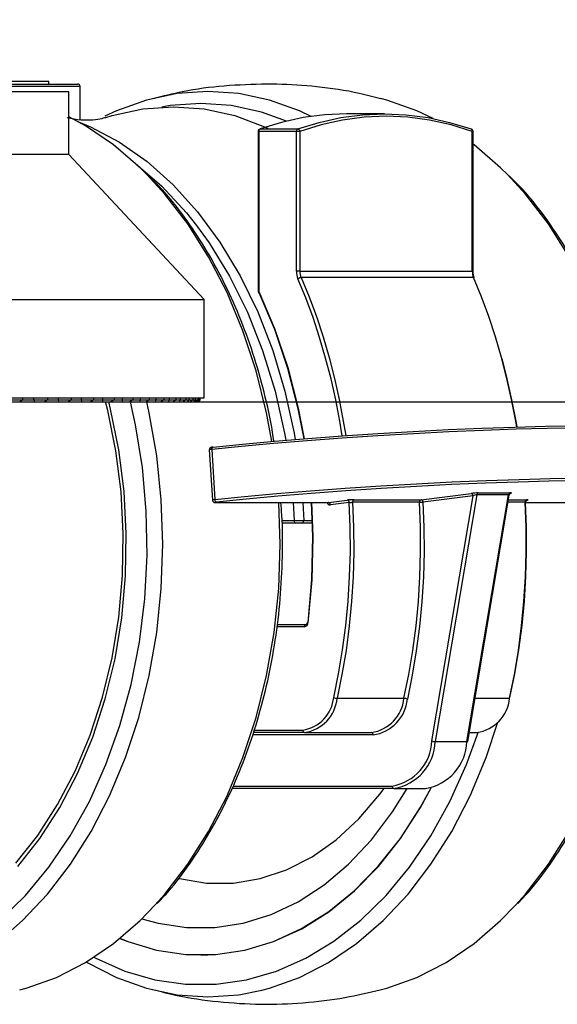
# Model space of a CAD drawing. Header units: millimetres. Extents: x 36407 to 443956, y 20230 to 409263.
# Tile 4 of 79: x 113372 to 115564, y 29096 to 33110. Entities that reach past the tile are written whole.
import ezdxf

# ---------------------------------------------------------------- set-up
doc = ezdxf.new("R2010")
doc.units = ezdxf.units.MM
doc.header["$LTSCALE"] = 50
doc.layers.add('COMPONENT_GEOMETRY', color=7, linetype='Continuous')
doc.styles.add('SLDTEXTSTYLE0', font='TXT', dxfattribs={"width": 0.75})
doc.dimstyles.new('SLDDIMSTYLE0', dxfattribs={"dimtxt": 2500, "dimasz": 165.1, "dimexe": 0, "dimexo": 0.0625, "dimgap": 625, "dimtad": 0, "dimtih": 1, "dimtoh": 1, "dimdec": 0, "dimrnd": 1e-09, "dimzin": 12, "dimdsep": 46, "dimtxsty": 'SLDTEXTSTYLE0', "dimsah": 1, "dimcen": 0.09, "dimadec": 0, "dimazin": 3, "dimtfac": 1, "dimtdec": 0, "dimtofl": 0, "dimtmove": 0, "dimatfit": 3, "dimfxl": 1, "dimfrac": 2, "dimtolj": 1, "dimtzin": 12, "dimarcsym": 0})
doc.dimstyles.new('SLDDIMSTYLE3', dxfattribs={"dimtxt": 2500, "dimasz": 165.1, "dimexe": 0, "dimexo": 0.0625, "dimgap": 625, "dimtad": 0, "dimtih": 1, "dimtoh": 1, "dimdec": 0, "dimrnd": 1e-09, "dimzin": 12, "dimdsep": 46, "dimtxsty": 'SLDTEXTSTYLE0', "dimsah": 1, "dimcen": 0.09, "dimadec": 0, "dimazin": 3, "dimtfac": 1, "dimtdec": 0, "dimtofl": 0, "dimtmove": 0, "dimatfit": 3, "dimfxl": 1, "dimfrac": 2, "dimtolj": 1, "dimtzin": 12, "dimarcsym": 0})

# ---------------------------------------------------------------- blocks, each defined once
blk = doc.blocks.new('_D_6')
at = {"layer": 'COMPONENT_GEOMETRY', "color": 7}
for p, q in [((95788.2, 40709.5), (131181.6, 40709.5)), ((131022.9, 40709.5), (131022.9, 38115.2)), ((131022.9, 31552.1), (131022.9, 34146.5)), ((111927.9, 31552.1), (131181.6, 31552.1))]:
    blk.add_line(p, q, dxfattribs=at)
for points in [[(131022.9, 40709.5), (130997.5, 40544.4), (131048.3, 40544.4)], [(131022.9, 31552.1), (131048.3, 31717.2), (130997.5, 31717.2)]]:
    blk.add_solid(points, dxfattribs=at)
at = {"layer": 'COMPONENT_GEOMETRY', "color": 7, "insert": (128252.1, 37369.1), "char_height": 2500, "attachment_point": 1, "style": 'SLDTEXTSTYLE0'}
blk.add_mtext('183', dxfattribs=at)
blk = doc.blocks.new('_D_7')
at = {"layer": 'COMPONENT_GEOMETRY', "color": 7}
for p, q in [((239589.9, 151445.9), (252465.4, 151445.9)), ((252306.7, 151445.9), (252306.7, 95607.5)), ((247304.9, 95099.7), (246543.2, 95099.7)), ((246543.2, 95099.7), (246543.2, 91131)), ((257308.4, 95099.7), (258070.1, 95099.7)), ((258070.1, 95099.7), (258070.1, 91131)), ((246543.2, 91131), (247304.9, 91131)), ((258070.1, 91131), (257308.4, 91131)), ((252306.7, 31552.1), (252306.7, 87390.5)), ((112044.9, 31552.1), (252465.4, 31552.1))]:
    blk.add_line(p, q, dxfattribs=at)
for points in [[(252306.7, 151445.9), (252281.3, 151280.8), (252332.1, 151280.8)], [(252306.7, 31552.1), (252332.1, 31717.2), (252281.3, 31717.2)]]:
    blk.add_solid(points, dxfattribs=at)
at = {"layer": 'COMPONENT_GEOMETRY', "color": 7, "char_height": 2500, "attachment_point": 1, "style": 'SLDTEXTSTYLE0'}
for s, insert in [('7\'10.4"', (247304.9, 94353.6)), ('2398', (248612.2, 90613.2))]:
    blk.add_mtext(s, dxfattribs=dict(at, insert=insert))

msp = doc.modelspace()

# ---------------------------------------------------------------- linework, layer by layer
at = {"color": 7, "linetype": 'Continuous', "lineweight": 25}
for p, q in [((113108.65, 32859.55), (113491.04, 32859.55)), ((113115.94, 32847.05), (113608.26, 32847.05)), ((113491.04, 32847.05), (113491.04, 32859.55)), ((113618.26, 32701.66), (113618.26, 32837.05)), ((113572.08, 32815.8), (112154.44, 32815.8)), ((113572.08, 32560.21), (113572.08, 32815.8)), ((114858.81, 32725.81), (114705.49, 32725.81)), ((114344.08, 32654.43), (114344.08, 32002.31)), ((114346.91, 32654.43), (114346.91, 32002.31)), ((114500.23, 32654.43), (114346.91, 32654.43)), ((114352.31, 32664.12), (114505.63, 32664.12)), ((114500.23, 32084.8), (114500.23, 32654.43)), ((114514.37, 32654.43), (114500.23, 32654.43)), ((114514.37, 32654.43), (114514.37, 32084.8)), ((115217.19, 32084.8), (115217.19, 32654.43)), ((115220.23, 32084.8), (115220.23, 32654.43)), ((113508.88, 32560.21), (112154.44, 32560.21)), ((113572.08, 32560.21), (113508.88, 32560.21)), ((114123.73, 31969.66), (113572.08, 32560.21)), ((114514.37, 32084.8), (114500.23, 32084.8)), ((114514.37, 32084.8), (115217.19, 32084.8)), ((115222.38, 32058.54), (114519.56, 32058.54)), ((111602.78, 31969.66), (114011.35, 31969.66)), ((114011.35, 31969.66), (114123.73, 31969.66)), ((114123.73, 31568.02), (114123.73, 31969.66)), ((111602.78, 31568.02), (114123.73, 31568.02)), ((113325.34, 31560.08), (113383.67, 31560.08)), ((113329.49, 31552.14), (113373.24, 31552.14)), ((113383.67, 31560.08), (113373.24, 31552.14)), ((113373.24, 31552.14), (113433.1, 31552.14)), ((113383.67, 31568.02), (113383.67, 31560.08)), ((113429.93, 31560.08), (113429.93, 31568.02)), ((113429.93, 31560.08), (113485.7, 31560.08)), ((113433.1, 31552.14), (113429.93, 31560.08)), ((113433.1, 31552.14), (113474.93, 31552.14)), ((113485.7, 31560.08), (113474.93, 31552.14)), ((113474.93, 31552.14), (113531.85, 31552.14)), ((113485.7, 31568.02), (113485.7, 31560.08)), ((113529.68, 31560.08), (113529.68, 31568.02)), ((113531.85, 31552.14), (113529.68, 31560.08)), ((113529.68, 31560.08), (113582.42, 31560.08)), ((113531.85, 31552.14), (113571.4, 31552.14)), ((113582.42, 31560.08), (113571.4, 31552.14)), ((113571.4, 31552.14), (113624.9, 31552.14)), ((113582.42, 31568.02), (113582.42, 31560.08)), ((113623.75, 31560.08), (113623.75, 31568.02)), ((113623.75, 31560.08), (113673, 31560.08)), ((113624.9, 31552.14), (113623.75, 31560.08)), ((113624.9, 31552.14), (113661.83, 31552.14)), ((113673, 31560.08), (113661.83, 31552.14)), ((113661.83, 31552.14), (113711.45, 31552.14)), ((113673, 31568.02), (113673, 31560.08)), ((113711.34, 31560.08), (113711.34, 31568.02)), ((113711.34, 31560.08), (113756.67, 31560.08)), ((113711.45, 31552.14), (113711.34, 31560.08)), ((113711.45, 31552.14), (113745.45, 31552.14)), ((113756.67, 31560.08), (113745.45, 31552.14)), ((113745.45, 31552.14), (113790.76, 31552.14)), ((113756.67, 31568.02), (113756.67, 31560.08)), ((113790.76, 31552.14), (113791.68, 31560.08)), ((113790.76, 31552.14), (113821.54, 31552.14)), ((113791.68, 31560.08), (113791.68, 31568.02)), ((113791.68, 31560.08), (113832.72, 31560.08)), ((113832.72, 31560.08), (113821.54, 31552.14)), ((113821.54, 31552.14), (113862.15, 31552.14)), ((113832.72, 31568.02), (113832.72, 31560.08)), ((113862.15, 31552.14), (113864.11, 31560.08)), ((113862.15, 31552.14), (113889.45, 31552.14)), ((113864.11, 31560.08), (113864.11, 31568.02)), ((113864.11, 31560.08), (113900.5, 31560.08)), ((113900.5, 31560.08), (113889.45, 31552.14)), ((113889.45, 31552.14), (113925.03, 31552.14)), ((113900.5, 31568.02), (113900.5, 31560.08)), ((113925.03, 31552.14), (113928, 31560.08)), ((113925.03, 31552.14), (113948.61, 31552.14)), ((113928, 31560.08), (113928, 31568.02)), ((113928, 31560.08), (113959.43, 31560.08)), ((113959.43, 31560.08), (113948.61, 31552.14)), ((113948.61, 31552.14), (113978.85, 31552.14)), ((113959.43, 31568.02), (113959.43, 31560.08)), ((113978.85, 31552.14), (113982.8, 31560.08)), ((113978.85, 31552.14), (113998.5, 31552.14)), ((113982.8, 31560.08), (113982.8, 31568.02)), ((113982.8, 31560.08), (114009.01, 31560.08)), ((114009.01, 31560.08), (113998.5, 31552.14)), ((113998.5, 31552.14), (114023.15, 31552.14)), ((114009.01, 31568.02), (114009.01, 31560.08)), ((114023.15, 31552.14), (114028.05, 31560.08)), ((114023.15, 31552.14), (114038.72, 31552.14)), ((114028.05, 31560.08), (114028.05, 31568.02)), ((114028.05, 31560.08), (114048.81, 31560.08)), ((114048.81, 31560.08), (114038.72, 31552.14)), ((114038.72, 31552.14), (114057.55, 31552.14)), ((114048.81, 31568.02), (114048.81, 31560.08)), ((114057.55, 31552.14), (114063.37, 31560.08)), ((114057.55, 31552.14), (114068.9, 31552.14)), ((114063.37, 31560.08), (114063.37, 31568.02)), ((114063.37, 31560.08), (114078.5, 31560.08)), ((114078.5, 31560.08), (114068.9, 31552.14)), ((114068.9, 31552.14), (114081.76, 31552.14)), ((114078.5, 31568.02), (114078.5, 31560.08)), ((114081.76, 31552.14), (114088.44, 31560.08)), ((114081.76, 31552.14), (114088.8, 31552.14)), ((114088.44, 31560.08), (114088.44, 31568.02)), ((114088.44, 31560.08), (114097.82, 31560.08)), ((114097.82, 31560.08), (114088.8, 31552.14)), ((114088.8, 31552.14), (114095.58, 31552.14)), ((114095.58, 31552.14), (114103.06, 31560.08)), ((114095.58, 31552.14), (114098.24, 31552.14)), ((114097.82, 31568.02), (114097.82, 31560.08)), ((114106.61, 31560.08), (114098.24, 31552.14)), ((114098.88, 31552.14), (114107.11, 31560.08)), ((114103.06, 31560.08), (114103.06, 31568.02)), ((114103.06, 31560.08), (114106.61, 31560.08)), ((114106.61, 31568.02), (114106.61, 31560.08)), ((114107.11, 31560.08), (114107.11, 31568.02)), ((114145.06, 31355.83), (114157.51, 31151.61)), ((114155.03, 31357.7), (114167.48, 31153.48)), ((114172.66, 31141.86), (114172.05, 31141.83)), ((114172.05, 31141.83), (114630.13, 31141.83)), ((114172.66, 31141.86), (114630.74, 31141.86)), ((114526.03, 31141.83), (114529.86, 31068.35)), ((114630.09, 31141.83), (114630.08, 31141.84)), ((114630.74, 31141.86), (114707.56, 31151.51)), ((115001.98, 31142.47), (114729.45, 31142.47)), ((114735.79, 31153.25), (115008.32, 31153.25)), ((115008.32, 31153.25), (115212.8, 31178.92)), ((115220.58, 31168.96), (115016.09, 31143.29)), ((115052.61, 30169.9), (115220.58, 31168.96)), ((115235.62, 31173.14), (115066.56, 30167.55)), ((115195.65, 30167.55), (115364.71, 31173.14)), ((115198.73, 30168.24), (115367.48, 31171.92)), ((115364.71, 31173.14), (115235.62, 31173.14)), ((115241.79, 31180.76), (115370.88, 31180.76)), ((115435.64, 31141.83), (115819.72, 31141.83)), ((114715.34, 31141.55), (114638.52, 31131.9)), ((114529.86, 31068.35), (114561.96, 31068.35)), ((114498.13, 31057.82), (114441.23, 31057.82)), ((114562.83, 31057.82), (114521.48, 31057.82)), ((114421.64, 30644.99), (114540.72, 30644.99)), ((114666.23, 30343.61), (114938.76, 30343.61)), ((114533.44, 30204.35), (114324.63, 30204.35)), ((114533.44, 30204.35), (114805.96, 30204.35)), ((115204.8, 30204.35), (115236.26, 30204.35)), ((115066.56, 30167.55), (115195.65, 30167.55)), ((114897.19, 29976.19), (114237.6, 29976.19)), ((114897.19, 29976.19), (115026.28, 29976.19)), ((114109.95, 29297.54), (114138.47, 29297.54))]:
    msp.add_line(p, q, dxfattribs=at)
at = {"color": 8, "linetype": 'Continuous', "lineweight": 25}
for p, q in [((113618.26, 32837.05), (113113.25, 32837.05)), ((114344.08, 32654.43), (114346.91, 32654.43)), ((115220.23, 32654.43), (115217.19, 32654.43)), ((115220.22, 32084.8), (115217.19, 32084.8)), ((114344.08, 32002.31), (114346.91, 32002.31)), ((113383.67, 31560.08), (113429.93, 31560.08)), ((113485.7, 31560.08), (113529.68, 31560.08)), ((113582.42, 31560.08), (113623.75, 31560.08)), ((113673, 31560.08), (113711.34, 31560.08)), ((113756.67, 31560.08), (113791.68, 31560.08)), ((113832.72, 31560.08), (113864.11, 31560.08)), ((113900.5, 31560.08), (113928, 31560.08)), ((113959.43, 31560.08), (113982.8, 31560.08)), ((114009.01, 31560.08), (114028.05, 31560.08)), ((114048.81, 31560.08), (114063.37, 31560.08)), ((114078.5, 31560.08), (114088.44, 31560.08)), ((114097.82, 31560.08), (114103.06, 31560.08)), ((114106.61, 31560.08), (114107.11, 31560.08)), ((114487.05, 31141.83), (114490.96, 31067.82)), ((114630.74, 31141.86), (114630.13, 31141.83)), ((115432.28, 31142.47), (115362.52, 31142.47)), ((115364.34, 31153.25), (115438.62, 31153.25)), ((115436.15, 31141.86), (115820.33, 31141.86)), ((114441.11, 31067.82), (114490.96, 31067.82)), ((114533.55, 30634.99), (114420.46, 30634.99)), ((115228.22, 30343.61), (115369.06, 30343.61)), ((114813.14, 30194.35), (114321.27, 30194.35)), ((114327.98, 30214.35), (114526.27, 30214.35)), ((114241.8, 29986.18), (114890.02, 29986.18))]:
    msp.add_line(p, q, dxfattribs=at)
at = {"color": 7, "linetype": 'Continuous', "lineweight": 25, "flags": 128}
for points in [[(114139.49, 32817.4), (114013.43, 32808.51), (113888.59, 32781.94), (113766.17, 32737.93), (113718.78, 32715.86)], [(115057.31, 32706.53), (114991.6, 32737.93), (114869.18, 32781.94), (114843.14, 32788.96)], [(113723.16, 32710.63), (113749.57, 32718.8), (113873.67, 32745.92), (113999.06, 32754.92), (114124.43, 32745.73), (114248.52, 32718.42), (114370.05, 32673.29), (114384.11, 32666.83)], [(113890.14, 32479.22), (113862.57, 32506.4), (113754.32, 32599.5), (113640.23, 32676.93), (113572.08, 32714.22)], [(114705.49, 32725.81), (114616.34, 32721.94), (114527.53, 32710.33), (114439.4, 32691.03), (114352.31, 32664.12)], [(114505.63, 32664.12), (114592.72, 32691.03), (114680.84, 32710.33), (114769.66, 32721.94), (114858.81, 32725.81), (114947.97, 32721.94), (115036.78, 32710.33), (115124.91, 32691.03), (115212, 32664.12)], [(115217.19, 32654.43), (115130.54, 32681.21), (115042.86, 32700.4), (114954.49, 32711.96), (114865.78, 32715.81), (114777.07, 32711.96), (114688.7, 32700.4), (114601.02, 32681.21), (114514.37, 32654.43)], [(113608.74, 32694.95), (113660.85, 32673.29), (113778.59, 32610.79), (113891.34, 32531.56), (113997.93, 32436.41), (114097.3, 32326.31), (114188.41, 32202.38), (114270.34, 32065.9), (114342.26, 31918.25), (114403.42, 31760.94), (114453.21, 31595.57), (114491.12, 31423.85), (114495.54, 31398.89)], [(115212, 32664.12), (115213.32, 32663.94), (115213.57, 32663.85)], [(115360.33, 32479.22), (115332.76, 32506.4), (115224.51, 32599.5), (115220.23, 32602.77)], [(114093.23, 32271.14), (114144.27, 32200.34), (114227.39, 32064.88), (114300.4, 31917.9), (114362.53, 31760.96), (114413.12, 31595.71), (114451.63, 31423.89), (114456.68, 31395.67)], [(114686.86, 31413.41), (114677.17, 31472.58), (114660.52, 31559.75), (114641.22, 31645.79), (114619.31, 31730.53), (114594.83, 31813.81), (114567.83, 31895.47), (114538.35, 31975.34), (114506.46, 32053.29)], [(114519.56, 32058.54), (114551.7, 31979.96), (114581.41, 31899.44), (114608.61, 31817.11), (114633.26, 31733.15), (114655.31, 31647.71), (114674.71, 31560.96), (114691.44, 31473.07), (114701.01, 31414.4)], [(115398.26, 31449.51), (115394.27, 31473.07), (115377.54, 31560.96), (115358.13, 31647.71), (115336.08, 31733.15), (115311.43, 31817.11), (115284.23, 31899.44), (115254.53, 31979.96), (115222.38, 32058.54)], [(114346.91, 32002.31), (114410.98, 31851.17), (114464.64, 31691.9), (114507.38, 31525.97), (114531.42, 31401.77)], [(114531.42, 31401.77), (114507.91, 31522.96), (114465.39, 31687.99), (114412.03, 31846.39), (114348.31, 31996.71)], [(115337.03, 31728.52), (115358.39, 31645.79), (115377.69, 31559.75), (115394.34, 31472.58), (115398.27, 31449.51)], [(113356.63, 29672.37), (113445.96, 29785.02), (113526.74, 29910.26), (113598.12, 30046.76), (113659.35, 30193.06), (113709.76, 30347.62), (113748.84, 30508.8), (113776.15, 30674.89), (113791.42, 30844.13), (113794.48, 31014.72), (113785.31, 31184.87), (113763.98, 31352.75), (113730.75, 31516.61), (113721.81, 31552.14)], [(113364.2, 29658.65), (113454.47, 29772.49), (113536.11, 29899.05), (113608.24, 30036.99), (113670.11, 30184.84), (113721.06, 30341.03), (113760.55, 30503.91), (113788.15, 30671.75), (113803.58, 30842.78), (113806.68, 31015.17), (113797.4, 31187.11), (113775.85, 31356.77), (113742.27, 31522.35), (113734.82, 31552.14)], [(116053.12, 31413.76), (116043.76, 31422.24), (116016.66, 31429.57), (115972.22, 31435.58), (115911.11, 31440.15), (115834.26, 31443.25), (115742.81, 31444.81), (115638.16, 31444.81), (115521.88, 31443.25), (115395.72, 31440.15), (115261.6, 31435.58), (115121.52, 31429.57), (114977.6, 31422.24), (114832.02, 31413.69), (114686.97, 31404.04), (114544.64, 31393.46), (114407.17, 31382.09), (114276.65, 31370.11), (114155.03, 31357.7)], [(114160.41, 31367.52), (114281.01, 31379.83), (114410.44, 31391.71), (114546.75, 31402.98), (114687.88, 31413.48), (114831.71, 31423.04), (114976.06, 31431.52), (115118.77, 31438.79), (115257.67, 31444.74), (115390.67, 31449.28), (115515.76, 31452.35), (115631.06, 31453.9), (115734.84, 31453.9), (115825.51, 31452.35), (115901.72, 31449.28), (115962.31, 31444.74), (116006.38, 31438.79), (116033.25, 31431.52), (116042.53, 31423.04), (116042.52, 31422.41)], [(114155.03, 31357.7), (114155.02, 31359.64), (114155.25, 31361.5), (114155.7, 31363.21), (114156.35, 31364.7), (114157.18, 31365.92), (114158.17, 31366.82), (114159.25, 31367.36), (114160.41, 31367.52)], [(114167.48, 31153.48), (114289.1, 31165.89), (114419.62, 31177.87), (114557.09, 31189.24), (114699.42, 31199.83), (114844.47, 31209.47), (114990.05, 31218.02), (115133.97, 31225.35), (115274.05, 31231.35), (115408.18, 31235.94), (115534.33, 31239.03), (115650.61, 31240.59), (115755.26, 31240.59), (115846.71, 31239.03), (115923.56, 31235.94), (115984.67, 31231.35), (116029.11, 31225.35), (116056.22, 31218.02), (116065.57, 31209.54)], [(116052.63, 31192.72), (116056.2, 31198.9), (116046.92, 31207.37), (116020.05, 31214.64), (115975.98, 31220.6), (115915.39, 31225.14), (115839.17, 31228.21), (115748.5, 31229.76), (115644.73, 31229.76), (115529.43, 31228.21), (115404.34, 31225.14), (115271.33, 31220.6), (115132.44, 31214.64), (114989.73, 31207.37), (114845.38, 31198.9), (114701.55, 31189.34), (114560.41, 31178.84), (114424.1, 31167.57), (114294.67, 31155.68), (114174.08, 31143.38)], [(114174.08, 31143.38), (114171.72, 31143.1), (114169.89, 31142.82), (114168.67, 31142.55), (114168.13, 31142.32), (114168.27, 31142.13), (114169.11, 31141.99), (114170.59, 31141.9), (114172.66, 31141.86)], [(114561.42, 31141.83), (114566.7, 31003.79), (114562.9, 30826.98), (114547.28, 30651.5)], [(114547.59, 30653.25), (114563.13, 30827.76), (114566.91, 31003.62), (114561.59, 31141.83)], [(114729.45, 31142.47), (114733.54, 31041.51), (114734.19, 30940.37), (114731.38, 30839.33), (114725.15, 30738.59), (114715.49, 30638.41), (114702.42, 30539.03), (114685.99, 30440.68), (114666.23, 30343.61)], [(114938.76, 30343.61), (114958.52, 30440.68), (114974.95, 30539.03), (114988.01, 30638.41), (114997.67, 30738.59), (115003.91, 30839.33), (115006.71, 30940.37), (115006.06, 31041.51), (115001.98, 31142.47)], [(115016.09, 31143.29), (115020.2, 31041.84), (115020.85, 30940.23), (115018.03, 30838.68), (115011.77, 30737.46), (115002.06, 30636.8), (114988.93, 30536.93), (114972.42, 30438.12), (114952.57, 30340.57)], [(115369.06, 30343.61), (115388.82, 30440.68), (115405.25, 30539.03), (115418.31, 30638.41), (115427.97, 30738.59), (115434.21, 30839.33), (115437.01, 30940.37), (115436.37, 31041.51), (115432.28, 31142.47)], [(114652.42, 30346.64), (114672.08, 30443.24), (114688.43, 30541.1), (114701.43, 30639.98), (114711.05, 30739.67), (114717.26, 30839.9), (114720.04, 30940.46), (114719.41, 31041.08), (114715.34, 31141.55)], [(115432.51, 31141.55), (115436.57, 31041.08), (115437.21, 30940.46), (115434.42, 30839.9), (115428.21, 30739.67), (115418.6, 30639.98), (115405.6, 30541.1), (115389.25, 30443.24), (115369.59, 30346.64)], [(115195.65, 30167.55), (115196.92, 30167.6), (115197.88, 30167.73), (115198.49, 30167.95), (115198.73, 30168.24), (115198.73, 30168.24)], [(113780.42, 29365.17), (113812.67, 29352.27), (113930.31, 29317), (114049.86, 29299.27), (114170.04, 29299.27), (114289.59, 29317), (114407.23, 29352.27), (114521.72, 29404.72), (114631.84, 29473.78), (114736.44, 29558.72), (114834.39, 29658.65), (114924.66, 29772.49), (115006.3, 29899.05), (115049.7, 29978.45)], [(113780.84, 29365.52), (113812.76, 29352.76), (113930.36, 29317.49), (114049.87, 29299.77), (114170.02, 29299.77), (114289.53, 29317.49), (114407.14, 29352.76), (114521.6, 29405.19), (114631.69, 29474.22), (114736.25, 29559.14), (114834.17, 29659.04), (114924.42, 29772.85), (115006.03, 29899.37), (115049.22, 29978.36)], [(113870.42, 29445.28), (113936.47, 29427), (114051.9, 29409.29), (114167.99, 29409.29), (114283.43, 29427), (114396.89, 29462.21), (114507.11, 29514.53), (114612.83, 29583.37), (114712.85, 29667.93), (114806.04, 29767.28), (114891.34, 29880.27), (114951.26, 29976.19)], [(114022.37, 29608.97), (114024.02, 29608.56), (114133.41, 29590.55), (114243.51, 29590.55), (114352.9, 29608.56), (114460.14, 29644.34), (114563.85, 29697.44), (114662.66, 29767.15), (114755.28, 29852.57), (114840.52, 29952.58), (114858, 29976.19)], [(113372.02, 29154.89), (113398.98, 29162.16), (113521.4, 29206.16), (113640.23, 29267.17), (113754.32, 29344.6), (113862.57, 29437.7), (113923.51, 29499.88)], [(114842.22, 29154.89), (114869.18, 29162.16), (114991.6, 29206.16), (115110.42, 29267.17), (115224.51, 29344.6), (115332.76, 29437.7), (115393.7, 29499.88)], [(113643.79, 29269.29), (113647.34, 29267.17), (113766.17, 29206.16), (113888.59, 29162.16), (114013.43, 29135.59), (114139.49, 29126.7), (114265.54, 29135.59), (114359.78, 29153.98)]]:
    msp.add_lwpolyline(points, dxfattribs=at)
at = {"color": 8, "linetype": 'Continuous', "lineweight": 25, "flags": 128}
for points in [[(114560.74, 32715.59), (114512.8, 32737.93), (114390.37, 32781.94), (114265.54, 32808.51), (114139.49, 32817.4)], [(114109.95, 32768.17), (113985.32, 32759.25), (113950.91, 32753.62)], [(114460.4, 32696.34), (114357.97, 32732.57), (114234.58, 32759.25), (114109.95, 32768.17)], [(114352.31, 32664.12), (114350.99, 32663.94), (114350.74, 32663.85)], [(113845.38, 32522.59), (113951.28, 32431.16), (114051.91, 32322.86), (114093.23, 32271.14)], [(114400.56, 31390.85), (114378.74, 31507.72), (114336.22, 31678.23), (114282.26, 31841.94), (114217.38, 31997.27), (114142.2, 32142.72), (114057.45, 32276.9), (113963.94, 32398.52), (113890.14, 32479.22)], [(115860.2, 31451.22), (115848.93, 31507.72), (115806.42, 31678.23), (115752.46, 31841.94), (115687.57, 31997.27), (115612.4, 32142.72), (115527.64, 32276.9), (115434.13, 32398.52), (115360.33, 32479.22)], [(112889.59, 29153.98), (112920.18, 29162.16), (113042.61, 29206.16), (113161.43, 29267.17), (113275.52, 29344.6), (113383.77, 29437.7), (113485.14, 29545.57), (113578.65, 29667.19), (113663.4, 29801.37), (113738.58, 29946.82), (113803.46, 30102.15), (113857.42, 30265.86), (113899.94, 30436.37), (113930.6, 30612.04), (113949.12, 30791.17), (113955.32, 30972.05), (113949.12, 31152.92), (113930.6, 31332.05), (113899.94, 31507.72), (113890.12, 31552.14)], [(113292.45, 29439.43), (113395.55, 29540.29), (113491.14, 29655.39), (113578.27, 29783.57), (113656.08, 29923.57), (113723.78, 30073.98), (113780.71, 30233.32), (113826.3, 30400), (113860.1, 30572.37), (113881.76, 30748.71), (113891.09, 30927.27), (113887.98, 31106.27), (113872.46, 31283.94), (113844.69, 31458.51), (113824.4, 31552.14)], [(113923.51, 29499.88), (113963.94, 29545.57), (114057.45, 29667.19), (114142.2, 29801.37), (114217.38, 29946.82), (114282.26, 30102.15), (114336.22, 30265.86), (114378.74, 30436.37), (114409.41, 30612.04), (114427.92, 30791.17), (114434.11, 30972.05), (114428.66, 31141.83)], [(115393.7, 29499.88), (115434.13, 29545.57), (115527.64, 29667.19), (115612.4, 29801.37), (115687.57, 29946.82), (115752.46, 30102.15), (115806.42, 30265.86), (115848.93, 30436.37), (115879.6, 30612.04), (115898.12, 30791.17), (115904.31, 30972.05), (115898.12, 31152.92), (115897.56, 31160.88)], [(114359.78, 29153.98), (114390.37, 29162.16), (114512.8, 29206.16), (114631.62, 29267.17), (114745.71, 29344.6), (114853.96, 29437.7), (114955.33, 29545.57), (115048.84, 29667.19), (115133.59, 29801.37), (115208.78, 29946.82), (115273.66, 30102.15), (115321.98, 30246.64)], [(113674.27, 29288.23), (113681.83, 29284.24), (113801.07, 29231.46), (113923.39, 29195.98), (114047.55, 29178.15), (114172.34, 29178.15), (114296.51, 29195.98), (114418.82, 29231.46), (114538.06, 29284.24), (114653.05, 29353.79), (114762.64, 29439.43), (114865.74, 29540.29), (114961.34, 29655.39), (115048.47, 29783.57), (115126.27, 29923.57), (115193.97, 30073.98), (115241.62, 30204.5)]]:
    msp.add_lwpolyline(points, dxfattribs=at)
at = {"color": 7, "linetype": 'Continuous', "lineweight": 25}
for centre, radius, start, end in [((113608.26, 32837.05), 10, 0, 90), ((114354.08, 32654.43), 10, 109.53988, 180), ((114356.83, 32655.25), 9.95, 116.97729, 184.73777), ((114510.15, 32655.25), 9.95, 116.97729, 184.73777), ((114503.59, 32653.49), 10.82, 4.96333, 79.10487), ((115210.23, 32654.43), 10, 0, 70.46012), ((114580.56, 32084.31), 80.33, 179.65166, 202.71319), ((114581.31, 32084.39), 66.95, 179.65076, 202.71224), ((115284.14, 32084.39), 66.94, 179.6504, 202.71261), ((114520.97, 32036.04), 22.54, 93.59523, 130.08533), ((115222.99, 32055.34), 3.26, 35.82754, 100.79586), ((114354.08, 32002.31), 10, 180, 205.23383), ((114347.73, 31999.96), 3.3, 215.4748, 280.13784), ((114177.09, 31152.55), 9.65, 174.47788, 251.84508), ((114628.96, 31132.46), 9.57, 356.68368, 79.29988), ((114705.77, 31142.09), 9.59, 356.72757, 79.22274), ((114738.85, 31144.2), 9.55, 108.65057, 190.44378), ((115011.37, 31144.2), 9.55, 108.67149, 190.43951), ((115001, 31280.79), 138.32, 270.40482, 276.26466), ((115006.53, 31143.84), 9.58, 356.70297, 79.28059), ((115211.01, 31169.51), 9.58, 356.71271, 79.27086), ((115243.99, 31172.67), 8.38, 105.24869, 176.77095), ((115373.08, 31172.67), 8.38, 105.2377, 176.78194), ((115441.67, 31144.2), 9.55, 108.67149, 190.43951), ((114499.83, 31066.61), 8.95, 172.20842, 259.07436), ((114520.54, 31067.17), 9.4, 275.77057, 7.2007), ((114542.41, 30636.2), 8.94, 100.87968, 187.8042), ((114530.72, 30651.31), 16.56, 279.86077, 0.66161), ((114547.46, 30655.59), 4.09, 224.24155, 267.477), ((114505.01, 30360.92), 148.1, 278.25187, 354.46889), ((114511.08, 30358.62), 155.88, 278.24772, 354.47284), ((114667.44, 30382.03), 38.44, 247.01328, 268.20761), ((114783.6, 30358.62), 155.88, 278.24676, 354.47289), ((114789.65, 30356.34), 163.68, 278.24962, 354.4707), ((114937.56, 30305.26), 38.37, 66.9668, 88.20691), ((115213.9, 30358.62), 155.88, 278.2467, 354.47289), ((114535.12, 30213.13), 8.94, 172.16505, 259.15107), ((114804.26, 30195.56), 8.95, 352.23692, 79.06179), ((114859.35, 30177.13), 193.4, 279.12548, 357.85689), ((114865.25, 30175.09), 201.45, 279.12373, 357.85589), ((114994.34, 30175.09), 201.45, 279.1234, 357.85687), ((115067.69, 30216.9), 49.36, 252.20523, 268.67954), ((114898.87, 29984.96), 8.94, 172.17332, 259.1418)]:
    msp.add_arc(centre, radius, start, end, dxfattribs=at)
at = {"color": 8, "linetype": 'Continuous', "lineweight": 25}
for centre, radius, start, end in [((115209.39, 32656.84), 8.17, 342.85046, 59.217), ((114349.22, 31998.75), 4.25, 123.01496, 189.57818), ((114154.06, 31335.31), 22.41, 87.5185, 113.68116), ((114167.41, 31126.27), 27.21, 89.85858, 111.34217), ((114638.38, 31145.57), 13.67, 195.90307, 270.57518)]:
    msp.add_arc(centre, radius, start, end, dxfattribs=at)
at = {"color": 7, "linetype": 'Continuous', "lineweight": 25}
for centre, major_axis, ratio, start_param, end_param in [((115227.14, 31178.92), (20.5, 1.32), 0.0624983, 0.7709028, 2.3416991), ((115227.75, 31168.96), (10.62, 3.3), 0.2427082, 0.6636692, 2.2344656), ((115356.23, 31178.92), (20.5, 1.32), 0.0624983, 5.4832917, 7.0540881)]:
    msp.add_ellipse(centre, major_axis=major_axis, ratio=ratio, start_param=start_param, end_param=end_param, dxfattribs=at)
at = {"color": 8, "linetype": 'Continuous', "lineweight": 25}
msp.add_ellipse((115356.84, 31168.96), major_axis=(10.62, 3.3), ratio=0.2427082, start_param=6.1627383, end_param=6.9468545, dxfattribs=at)
at = {"color": 7, "linetype": 'Continuous', "lineweight": 25}
for points, knots in [([(114378.88, 32847.05), (114321.1, 32845.41), (114206.31, 32842.16), (114051.01, 32821.27), (113955.43, 32797.55), (113915.2, 32787.57)], [0, 0, 0, 0, 0.3698785, 0.7348081, 1, 1, 1, 1]), ([(114843.69, 32786.67), (114814.78, 32794.45), (114729.21, 32817.47), (114587.18, 32837.48), (114460.65, 32846.51), (114392.53, 32846.96), (114378.88, 32847.05)], [0, 0, 0, 0, 0.1910208, 0.5652637, 0.9128804, 1, 1, 1, 1]), ([(113721.99, 32710.41), (113720.78, 32709.98), (113715.06, 32707.92), (113689.68, 32701.97), (113644.71, 32697.93), (113598.54, 32701.52), (113570.82, 32708.41), (113565.89, 32710.22), (113565.2, 32710.47)], [0, 0, 0, 0, 0.0518882, 0.2450425, 0.4737772, 0.77112, 0.9682367, 1, 1, 1, 1]), ([(114408.59, 31391.55), (114406.9, 31403.64), (114397.43, 31471.63), (114369.5, 31592.02), (114324.62, 31750.78), (114268.67, 31902.65), (114203.21, 32046.65), (114128.59, 32181.64), (114045.07, 32305.68), (113968.47, 32403.3), (113917.25, 32454.19), (113899.13, 32472.19)], [0, 0, 0, 0, 0.0278259, 0.1565458, 0.2852961, 0.4140859, 0.5429067, 0.6717634, 0.8006272, 0.9294662, 1, 1, 1, 1]), ([(115868.71, 31450.34), (115859.24, 31497.61), (115838.79, 31599.74), (115794.49, 31750.66), (115738.95, 31902.68), (115673.38, 32046.64), (115598.79, 32181.64), (115515.26, 32305.68), (115438.66, 32403.3), (115387.44, 32454.19), (115369.32, 32472.19)], [0, 0, 0, 0, 0.1162423, 0.2511448, 0.3860886, 0.521065, 0.6560789, 0.7911003, 0.9260959, 1, 1, 1, 1]), ([(115225.64, 32057.24), (115224.17, 32061.24), (115221.02, 32069.77), (115220.5, 32079.59), (115220.23, 32084.8)], [0, 0, 0, 0, 0.4693486, 1, 1, 1, 1]), ([(114159.95, 31367.5), (114158.37, 31367.31), (114155.75, 31366.99), (114153.46, 31366.55), (114151.23, 31365.87), (114148.82, 31364.49), (114146.74, 31362.31), (114145.2, 31359.35), (114145.13, 31357.06), (114145.09, 31355.91)], [0, 0, 0, 0, 0.2409634, 0.3993905, 0.5125888, 0.6212917, 0.7340465, 0.8666376, 1, 1, 1, 1]), ([(113932.41, 29506.71), (113951.75, 29527.45), (114003.21, 29582.63), (114078.69, 29685.89), (114158.76, 29813.89), (114229.76, 29952.38), (114291.51, 30099.46), (114343.35, 30254.03), (114384.92, 30414.71), (114415.79, 30580.12), (114435.99, 30748.9), (114444.32, 30919.46), (114444.51, 31051.05), (114438.27, 31124.72), (114436.82, 31141.83)], [0, 0, 0, 0, 0.0551357, 0.1467219, 0.2383959, 0.3301236, 0.4218709, 0.5136213, 0.6053661, 0.6970976, 0.7888235, 0.8805453, 0.9722666, 1, 1, 1, 1]), ([(114157.53, 31151.61), (114157.53, 31151.57), (114157.39, 31150.28), (114158.28, 31148), (114159.94, 31145.44), (114161.9, 31143.79), (114163.77, 31142.82), (114165.4, 31142.31), (114166.86, 31142.05), (114168.77, 31141.87), (114170.73, 31141.84), (114172.05, 31141.83)], [0, 0, 0, 0, 0.0060831, 0.1645358, 0.2895222, 0.3953925, 0.4873498, 0.5663561, 0.642212, 0.758738, 1, 1, 1, 1]), ([(114735.79, 31153.25), (114734.67, 31153.24), (114731.83, 31153.22), (114726.14, 31153.02), (114719.36, 31152.62), (114712.72, 31152.09), (114709.28, 31151.71), (114707.56, 31151.51)], [0, 0, 0, 0, 0.1412507, 0.3559659, 0.5706246, 0.7853152, 1, 1, 1, 1]), ([(114715.34, 31141.55), (114716.2, 31141.65), (114717.92, 31141.85), (114721.24, 31142.14), (114724.63, 31142.34), (114727.47, 31142.45), (114728.89, 31142.46), (114729.45, 31142.47)], [0, 0, 0, 0, 0.2146904, 0.4293999, 0.6441213, 0.8588393, 1, 1, 1, 1]), ([(115367.62, 31171.77), (115367.68, 31172.36), (115367.82, 31173.93), (115369.06, 31176.02), (115370.66, 31177.77), (115372.16, 31178.8), (115373.2, 31179.29), (115373.7, 31179.46), (115373.89, 31179.51), (115373.83, 31179.49), (115373.82, 31179.49)], [0, 0, 0, 0, 0.1345475, 0.3524697, 0.5340948, 0.6831278, 0.7935694, 0.8836777, 0.9855953, 1, 1, 1, 1]), ([(115402.6, 29506.71), (115421.94, 29527.45), (115473.4, 29582.64), (115548.88, 29685.89), (115628.95, 29813.89), (115699.95, 29952.38), (115761.7, 30099.46), (115813.54, 30254.03), (115855.11, 30414.71), (115885.99, 30580.12), (115906.16, 30748.9), (115914.61, 30919.48), (115914.44, 31058.01), (115907.47, 31138.6), (115905.39, 31162.62)], [0, 0, 0, 0, 0.05452326, 0.14509244, 0.2357483, 0.32645728, 0.4171857, 0.50791712, 0.59864306, 0.68935579, 0.78006305, 0.87076618, 0.96146888, 1, 1, 1, 1]), ([(115435.46, 31142.18), (115435.41, 31143), (115435.3, 31144.89), (115436.37, 31147.5), (115437.93, 31149.62), (115439.54, 31150.94), (115440.83, 31151.64), (115441.56, 31151.91), (115441.86, 31152), (115441.83, 31152), (115441.83, 31151.99)], [0, 0, 0, 0, 0.1598715, 0.3675753, 0.5376125, 0.6800225, 0.7912006, 0.873671, 0.9535369, 1, 1, 1, 1]), ([(115439.07, 31151.51), (115440.03, 31151.64), (115442.43, 31151.96), (115444.62, 31152.46), (115444.9, 31152.89), (115442.99, 31153.2), (115440.08, 31153.23), (115438.62, 31153.25)], [0, 0, 0, 0, 0.1412297, 0.3559153, 0.5705932, 0.7852639, 1, 1, 1, 1]), ([(114490.96, 31067.82), (114493.12, 31067.88), (114497.44, 31068), (114505.76, 31068.17), (114514.29, 31068.29), (114522.22, 31068.35), (114527.24, 31068.37), (114529.35, 31068.35), (114529.86, 31068.35)], [0, 0, 0, 0, 0.1881961, 0.3764254, 0.5646211, 0.752589, 0.9403038, 1, 1, 1, 1]), ([(114521.48, 31057.82), (114521.18, 31057.82), (114519.91, 31057.82), (114516.9, 31057.82), (114512.14, 31057.82), (114507.02, 31057.82), (114502.02, 31057.82), (114499.43, 31057.82), (114498.13, 31057.82)], [0, 0, 0, 0, 0.0597349, 0.2473834, 0.4352694, 0.6234363, 0.8117214, 1, 1, 1, 1]), ([(114544.52, 30652.73), (114544.32, 30651.6), (114543.9, 30649.31), (114542.6, 30646.73), (114541.32, 30645.26), (114540.7, 30644.99), (114540.73, 30644.99), (114540.74, 30645)], [0, 0, 0, 0, 0.2146872, 0.4353473, 0.6514956, 0.880491, 1, 1, 1, 1]), ([(113914.5, 29157.3), (113945.42, 29149.08), (114033.01, 29125.8), (114180.69, 29105.28), (114354.79, 29094.34), (114527.65, 29100.58), (114690.71, 29119.84), (114794.18, 29144.39), (114842.06, 29155.75)], [0, 0, 0, 0, 0.1023139, 0.2898679, 0.4757432, 0.659977, 0.8426209, 1, 1, 1, 1])]:
    msp.add_open_spline(points, degree=3, knots=knots, dxfattribs=at)
at = {"color": 8, "linetype": 'Continuous', "lineweight": 25}
msp.add_open_spline([(115432.28, 31142.47), (115432.99, 31142.46), (115434.42, 31142.43), (115435.34, 31142.32), (115435.22, 31142.21), (115435.19, 31142.18)], degree=3, knots=[0, 0, 0, 0, 0.4237149, 0.8474637, 1, 1, 1, 1], dxfattribs=at)

# ---------------------------------------------------------------- dimensions: what is measured, and where the dimension line sits
at = {"layer": 'COMPONENT_GEOMETRY', "color": 7}
for base, p1, p2, dimstyle, picture, middle in [((252306.67, 31552.15), (239526.37, 151445.89), (111981.45, 31552.15), 'SLDDIMSTYLE0', '_D_7', (252306.67, 91499.02)), ((131022.89, 31552.15), (95724.72, 40709.55), (111864.36, 31552.15), 'SLDDIMSTYLE3', '_D_6', (131022.89, 36130.85))]:
    dim = msp.add_linear_dim(base=base, p1=p1, p2=p2, angle=90, dimstyle=dimstyle, dxfattribs=at)
    dim.commit()
    dim.dimension.update_dxf_attribs({"geometry": picture, "text_midpoint": middle, "dimtype": 160})

doc.saveas('drawing.dxf')
